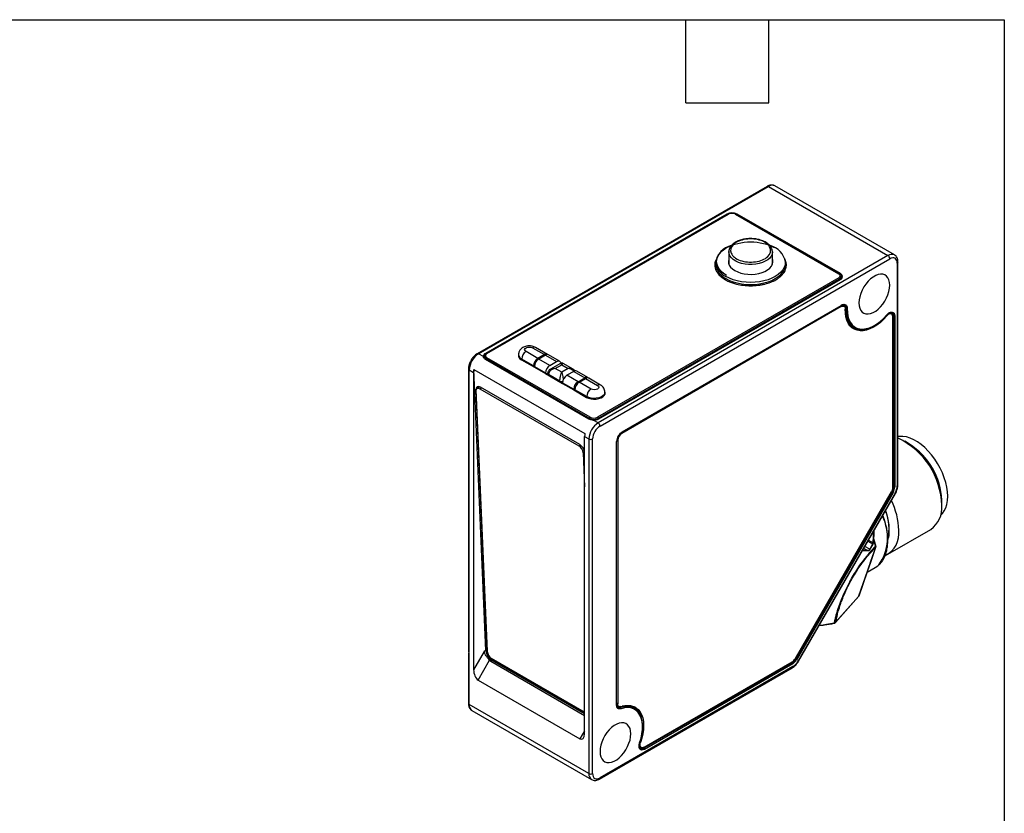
# Model space of a CAD drawing. Header units: millimetres. Extents: x 8 to 341, y 8 to 262.
# Tile 7 of 7: x 228 to 341, y 171 to 262. Entities that reach past the tile are written whole.
import ezdxf

# ---------------------------------------------------------------- set-up
doc = ezdxf.new("R2010")
doc.units = ezdxf.units.MM
doc.header["$LTSCALE"] = 1.25
doc.layers.add('TEXT', color=140, linetype='Continuous', lineweight=25)

msp = doc.modelspace()

# ---------------------------------------------------------------- linework, layer by layer
for p, q in [((314.106, 242.823), (280.872, 223.637)), ((281.022, 223.622), (314.256, 242.808)), ((314.256, 242.808), (327.974, 234.889)), ((328.724, 234.963), (315.006, 242.882)), ((309.501, 239.655), (281.817, 223.674)), ((309.627, 239.641), (281.944, 223.66)), ((281.994, 223.655), (309.677, 239.636)), ((309.501, 239.568), (309.501, 239.655)), ((310.491, 239.636), (322.335, 232.799)), ((322.385, 232.803), (310.541, 239.641)), ((322.511, 232.817), (310.667, 239.655)), ((310.667, 239.655), (310.667, 239.568)), ((327.974, 234.889), (294.74, 215.703)), ((309.723, 235.309), (309.723, 234.044)), ((314.723, 234.044), (314.723, 235.309)), ((294.952, 215.336), (328.186, 234.522)), ((308.223, 234.125), (308.223, 233.88)), ((309.723, 234.293), (309.679, 234.105)), ((316.223, 233.88), (316.223, 234.125)), ((316.223, 233.855), (316.223, 233.88)), ((329.034, 234.032), (329.034, 208.48)), ((329.122, 208.602), (329.122, 234.154)), ((322.511, 232.698), (322.511, 232.817)), ((322.335, 232.329), (294.651, 216.348)), ((294.722, 216.225), (322.405, 232.207)), ((294.828, 216.163), (322.511, 232.144)), ((322.405, 232.207), (322.405, 232.083)), ((322.603, 232.333), (322.603, 232.482)), ((297.497, 214.682), (322.673, 229.216)), ((322.602, 229.175), (322.673, 229.216)), ((322.624, 229.04), (297.448, 214.507)), ((297.494, 214.68), (322.602, 229.175)), ((322.496, 229.114), (322.624, 229.04)), ((322.949, 229.073), (322.795, 229.162)), ((323.168, 228.824), (323.074, 228.878)), ((323.309, 228.821), (323.168, 228.824)), ((328.208, 228.296), (328.217, 228.289)), ((328.391, 228.192), (328.219, 228.292)), ((328.244, 228.277), (328.244, 228.368)), ((327.775, 228.03), (327.858, 227.983)), ((328.509, 228.027), (328.61, 227.968)), ((328.525, 208.277), (328.525, 227.895)), ((328.752, 227.968), (328.61, 227.968)), ((328.61, 227.968), (328.61, 208.35)), ((328.752, 227.968), (328.752, 208.35)), ((323.965, 226.7), (324.098, 226.623)), ((326.348, 226.846), (326.419, 226.887)), ((281.578, 223.301), (281.022, 223.622)), ((281.817, 223.674), (281.817, 223.534)), ((287.828, 223.104), (286.467, 223.89)), ((287.209, 224.318), (288.571, 223.533)), ((288.921, 223.567), (287.559, 224.353)), ((281.726, 223.338), (281.726, 223.19)), ((293.661, 216.152), (281.817, 222.989)), ((281.923, 223.063), (293.767, 216.225)), ((281.923, 222.928), (281.923, 223.063)), ((293.838, 216.348), (281.994, 223.185)), ((285.613, 223.533), (285.613, 223.369)), ((285.954, 222.941), (287.43, 222.088)), ((287.333, 222.247), (285.972, 223.032)), ((285.972, 223.032), (285.972, 222.93)), ((288.571, 223.533), (287.828, 223.104)), ((288.703, 223.476), (287.925, 223.027)), ((289.198, 222.293), (287.925, 223.027)), ((288.703, 223.476), (289.976, 222.742)), ((290.326, 222.776), (289.053, 223.511)), ((289.198, 222.293), (289.976, 222.742)), ((290.418, 222.53), (289.276, 221.87)), ((291.861, 221.87), (290.718, 222.53)), ((279.873, 221.908), (279.873, 189.424)), ((279.961, 221.785), (280.456, 221.5)), ((279.961, 189.446), (279.961, 221.785)), ((280.456, 221.5), (280.456, 187.397)), ((280.494, 221.844), (293.222, 214.496)), ((281.867, 189.616), (280.494, 221.844)), ((287.333, 222.145), (287.333, 222.247)), ((287.386, 222.114), (287.43, 222.139)), ((287.43, 222.17), (288.703, 221.435)), ((287.43, 222.17), (287.43, 222.088)), ((287.43, 222.088), (288.703, 221.354)), ((288.703, 221.354), (288.703, 221.435)), ((288.703, 221.354), (290.665, 220.221)), ((288.966, 221.424), (288.774, 221.313)), ((288.96, 221.379), (288.96, 221.216)), ((289.826, 221.951), (290.568, 222.379)), ((290.568, 221.522), (289.826, 221.951)), ((290.568, 222.379), (291.311, 221.951)), ((291.311, 221.951), (290.568, 221.522)), ((291.938, 221.609), (291.16, 221.16)), ((291.938, 221.609), (293.211, 220.874)), ((293.561, 220.909), (292.288, 221.644)), ((288.961, 221.205), (288.96, 221.216)), ((290.356, 220.502), (289.048, 221.257)), ((289.048, 221.155), (289.048, 221.257)), ((290.356, 220.4), (290.356, 220.502)), ((290.665, 220.303), (291.938, 219.568)), ((290.665, 220.303), (290.665, 220.221)), ((290.665, 220.221), (291.938, 219.486)), ((292.433, 220.425), (291.16, 221.16)), ((292.433, 220.425), (293.211, 220.874)), ((292.566, 220.369), (293.308, 220.798)), ((293.927, 219.583), (292.566, 220.369)), ((293.308, 220.798), (294.669, 220.012)), ((295.019, 220.046), (293.658, 220.832)), ((280.766, 219.52), (280.732, 219.498)), ((280.732, 219.498), (282.009, 189.535)), ((282.023, 189.479), (280.749, 219.37)), ((281.06, 219.779), (280.861, 219.654)), ((281.187, 219.622), (281.349, 219.724)), ((281.187, 219.622), (292.536, 213.07)), ((292.621, 213.217), (281.237, 219.789)), ((291.938, 219.486), (291.938, 219.568)), ((291.938, 219.486), (293.414, 218.634)), ((292.009, 219.445), (292.071, 219.481)), ((293.432, 218.726), (292.071, 219.512)), ((292.071, 219.512), (292.071, 219.41)), ((295.514, 218.977), (295.523, 219.063)), ((295.523, 219.063), (295.523, 219.226)), ((293.432, 218.726), (293.432, 218.624)), ((293.767, 216.225), (293.767, 216.112)), ((294.74, 215.703), (294.184, 216.024)), ((294.722, 216.111), (294.722, 216.225)), ((297.448, 214.507), (297.34, 214.569)), ((293.184, 214.152), (293.679, 213.866)), ((293.184, 180.05), (293.184, 214.152)), ((293.679, 213.866), (293.679, 175.489)), ((294.103, 175.489), (294.103, 213.866)), ((296.861, 183.356), (296.861, 213.58)), ((296.881, 213.773), (296.988, 213.711)), ((296.988, 213.711), (296.988, 183.486)), ((330.436, 213.281), (329.897, 213.592)), ((292.536, 213.07), (292.693, 213.17)), ((293.17, 212.384), (293.018, 212.287)), ((293.018, 212.287), (293.184, 208.381)), ((293.184, 212.14), (293.177, 212.314)), ((317.325, 188.658), (328.391, 207.824)), ((328.444, 207.793), (317.379, 188.627)), ((328.391, 207.824), (328.444, 207.793)), ((328.565, 207.723), (328.444, 207.793)), ((328.525, 208.399), (328.61, 208.35)), ((328.61, 208.35), (328.752, 208.35)), ((328.565, 207.723), (317.5, 188.557)), ((328.786, 207.643), (317.679, 188.406)), ((317.727, 188.379), (328.834, 207.616)), ((334.139, 206.244), (334.139, 206.866)), ((327.963, 200.649), (332.896, 203.497)), ((325.67, 202.137), (326.215, 201.822)), ((325.74, 202.257), (326.26, 201.957)), ((326.554, 201.593), (326.343, 202.34)), ((326.585, 201.636), (326.35, 202.407)), ((325.066, 201.091), (325.649, 201.059)), ((325.607, 201.072), (325.072, 201.101)), ((325.607, 201.072), (325.194, 201.311)), ((325.877, 201.236), (325.332, 201.551)), ((326.215, 201.822), (325.877, 201.236)), ((325.925, 201.209), (326.263, 201.795)), ((326.551, 201.417), (325.957, 199.707)), ((325.984, 199.752), (326.578, 201.462)), ((325.577, 198.579), (326.522, 199.125)), ((325.957, 199.707), (325.587, 198.641)), ((325.587, 198.641), (324.615, 195.841)), ((324.642, 195.887), (325.614, 198.686)), ((321.962, 192.824), (324.583, 195.786)), ((324.615, 195.841), (321.994, 192.878)), ((324.618, 195.835), (324.637, 195.888)), ((279.873, 189.299), (279.873, 183.53)), ((279.961, 183.408), (279.961, 189.379)), ((281.663, 189.487), (280.456, 187.397)), ((281.867, 189.616), (281.663, 189.487)), ((282.009, 189.535), (282.021, 189.542)), ((293.184, 182.532), (282.505, 188.697)), ((282.59, 188.648), (282.564, 188.631)), ((282.564, 188.631), (293.184, 182.501)), ((317.325, 188.658), (317.379, 188.627)), ((317.379, 188.627), (317.5, 188.557)), ((280.987, 186.225), (282.29, 188.483)), ((282.571, 188.472), (282.416, 188.374)), ((282.416, 188.374), (293.184, 182.157)), ((293.184, 182.346), (282.571, 188.472)), ((294.89, 174.861), (317.017, 187.635)), ((317.079, 187.773), (294.952, 174.999)), ((316.979, 188.205), (299.99, 178.397)), ((300.012, 178.508), (317, 188.315)), ((317.05, 188.082), (300.061, 178.275)), ((316.894, 188.254), (316.979, 188.205)), ((317.05, 188.082), (316.979, 188.205)), ((280.987, 186.225), (292.654, 179.49)), ((293.679, 175.489), (279.961, 183.408)), ((296.988, 183.486), (296.861, 183.56)), ((296.969, 183.278), (297.123, 183.189)), ((297.254, 183.158), (297.176, 183.134)), ((297.176, 183.134), (297.309, 183.057)), ((297.309, 183.057), (297.365, 182.928)), ((298.899, 182.979), (298.766, 183.055)), ((280.272, 182.721), (293.99, 174.802)), ((299.831, 180.837), (299.831, 180.918)), ((293.184, 180.408), (292.654, 179.49)), ((299.602, 179.042), (299.519, 179.09)), ((299.524, 178.569), (299.687, 178.475)), ((299.541, 178.411), (299.62, 178.397)), ((299.578, 178.529), (299.578, 178.538)), ((299.889, 178.456), (299.99, 178.397)), ((299.99, 178.397), (300.061, 178.275))]:
    msp.add_line(p, q)
at = {"flags": 128}
for points in [[(309.723, 235.309), (309.723, 235.324), (309.724, 235.357)], [(312.811, 233.907), (312.403, 233.87), (311.99, 233.872), (311.584, 233.914), (311.195, 233.994), (310.834, 234.109), (310.51, 234.258), (310.234, 234.435), (310.012, 234.636), (309.85, 234.855), (309.753, 235.087), (309.723, 235.309)], [(314.723, 235.301), (314.723, 235.294), (314.684, 235.057), (314.579, 234.826), (314.409, 234.609), (314.18, 234.411), (313.897, 234.237), (313.568, 234.093), (313.203, 233.982), (312.811, 233.907)], [(316.223, 234.125), (316.223, 234.125), (316.189, 233.824), (316.087, 233.528), (315.918, 233.242), (315.687, 232.971), (315.396, 232.72), (315.051, 232.492), (314.658, 232.293), (314.223, 232.125), (313.754, 231.992), (313.258, 231.895), (312.745, 231.836), (312.223, 231.816), (311.701, 231.836), (311.188, 231.895), (310.692, 231.992), (310.223, 232.125), (309.788, 232.293), (309.395, 232.492)], [(309.395, 232.247), (309.788, 232.048), (310.223, 231.88), (310.692, 231.747), (311.188, 231.65), (311.701, 231.591), (312.223, 231.571), (312.745, 231.591), (313.258, 231.65), (313.754, 231.747), (314.223, 231.88), (314.658, 232.048), (315.051, 232.247), (315.396, 232.475), (315.687, 232.726), (315.918, 232.997), (316.087, 233.283), (316.189, 233.579), (316.223, 233.855)], [(309.723, 234.497), (309.675, 234.268), (309.693, 234.025), (309.779, 233.787), (309.932, 233.56), (310.148, 233.352), (310.42, 233.166), (310.741, 233.009), (311.103, 232.884), (311.495, 232.796), (311.908, 232.746), (312.328, 232.736), (312.746, 232.766), (313.15, 232.836), (313.528, 232.942), (313.871, 233.084), (314.169, 233.255), (314.414, 233.453), (314.599, 233.672), (314.719, 233.905), (314.771, 234.146), (314.753, 234.389), (314.723, 234.497)], [(309.723, 234.044), (309.729, 233.94), (309.742, 233.868)], [(314.704, 233.868), (314.712, 233.909), (314.723, 234.044)], [(314.767, 234.105), (314.753, 234.185), (314.723, 234.293)], [(328.186, 231.5), (328.162, 231.822), (328.09, 232.108), (327.973, 232.349), (327.813, 232.539), (327.615, 232.673), (327.385, 232.747), (327.128, 232.759), (326.852, 232.709), (326.564, 232.598), (326.272, 232.43), (325.984, 232.208), (325.708, 231.939), (325.451, 231.631), (325.221, 231.29), (325.023, 230.928), (324.863, 230.554), (324.746, 230.177), (324.674, 229.809), (324.65, 229.459), (324.674, 229.137), (324.746, 228.852), (324.863, 228.611), (325.023, 228.421), (325.221, 228.287), (325.451, 228.213), (325.708, 228.2), (325.984, 228.25), (326.272, 228.361), (326.564, 228.53), (326.852, 228.751), (327.128, 229.02), (327.385, 229.329), (327.615, 229.669), (327.813, 230.031), (327.973, 230.406), (328.09, 230.782), (328.162, 231.15), (328.186, 231.5)], [(323.168, 228.824), (323.161, 228.95), (323.131, 229.06), (323.08, 229.148), (323.01, 229.21), (322.923, 229.245), (322.824, 229.251), (322.715, 229.227), (322.602, 229.175)], [(322.673, 229.216), (322.8, 229.275), (322.922, 229.301), (323.034, 229.295), (323.132, 229.256), (323.21, 229.185), (323.268, 229.086), (323.301, 228.963), (323.309, 228.821)], [(322.624, 229.04), (322.715, 229.083), (322.804, 229.102), (322.884, 229.097), (322.955, 229.069), (323.012, 229.018), (323.053, 228.947), (323.077, 228.858), (323.083, 228.755)], [(327.858, 227.983), (327.489, 227.585), (327.104, 227.232), (326.707, 226.927), (326.306, 226.676), (325.905, 226.482), (325.512, 226.348), (325.131, 226.276), (324.769, 226.268), (324.43, 226.322), (324.121, 226.44), (323.845, 226.618), (323.607, 226.854), (323.41, 227.144), (323.257, 227.485), (323.151, 227.871), (323.092, 228.296), (323.083, 228.755)], [(323.168, 228.824), (323.179, 228.353), (323.244, 227.92), (323.361, 227.53), (323.528, 227.19), (323.743, 226.907), (324.001, 226.684), (324.299, 226.526), (324.632, 226.436), (324.994, 226.414), (325.378, 226.461), (325.779, 226.577), (326.189, 226.759), (326.348, 226.846)], [(323.309, 228.821), (323.32, 228.361), (323.383, 227.937), (323.498, 227.555), (323.661, 227.223), (323.871, 226.946), (324.124, 226.728), (324.416, 226.574), (324.741, 226.486), (325.095, 226.464), (325.471, 226.511), (325.862, 226.624), (326.264, 226.802), (326.667, 227.043), (327.067, 227.341), (327.456, 227.692), (327.827, 228.09)], [(327.827, 228.09), (327.98, 228.241), (328.141, 228.35), (328.3, 228.411), (328.448, 228.419), (328.574, 228.375), (328.671, 228.28), (328.731, 228.142), (328.752, 227.968)], [(328.525, 227.895), (328.51, 228.02), (328.467, 228.12), (328.397, 228.189), (328.306, 228.221), (328.199, 228.215), (328.084, 228.171), (327.968, 228.092), (327.858, 227.983)], [(328.61, 227.968), (328.592, 228.123), (328.538, 228.246), (328.452, 228.33), (328.34, 228.369), (328.209, 228.362), (328.067, 228.308)], [(328.067, 228.308), (328.103, 228.311), (328.155, 228.309)], [(286.467, 223.89), (286.353, 223.988), (286.313, 224.104), (286.353, 224.22), (286.467, 224.318), (286.637, 224.384), (286.838, 224.407), (287.039, 224.384), (287.209, 224.318)], [(285.613, 223.513), (285.609, 223.499), (285.59, 223.41)], [(285.613, 223.369), (285.615, 223.326), (285.622, 223.284)], [(289.976, 222.742), (290.073, 222.786), (290.165, 222.808), (290.251, 222.804), (290.326, 222.776), (290.387, 222.725), (290.433, 222.653), (290.461, 222.562), (290.463, 222.551)], [(281.237, 219.789), (281.134, 219.837), (281.036, 219.86), (280.946, 219.858), (280.869, 219.83), (280.807, 219.778), (280.762, 219.703), (280.737, 219.608), (280.732, 219.498)], [(280.749, 219.37), (280.754, 219.466), (280.776, 219.548), (280.815, 219.613), (280.868, 219.658), (280.935, 219.682), (281.013, 219.684), (281.098, 219.664), (281.187, 219.622)], [(293.414, 218.634), (293.651, 218.527), (293.926, 218.455), (294.223, 218.424), (294.523, 218.435), (294.811, 218.486), (295.069, 218.576), (295.282, 218.699), (295.438, 218.848), (295.528, 219.014), (295.546, 219.188), (295.538, 219.238)], [(295.523, 219.215), (295.503, 219.098), (295.415, 218.936), (295.262, 218.79), (295.054, 218.669), (294.801, 218.581), (294.519, 218.53), (294.224, 218.52), (293.934, 218.551), (293.664, 218.621), (293.432, 218.726)], [(294.669, 220.012), (294.783, 219.914), (294.823, 219.798), (294.783, 219.682), (294.669, 219.583), (294.499, 219.518), (294.298, 219.494), (294.097, 219.518), (293.927, 219.583)], [(295.546, 219.103), (295.546, 219.106), (295.523, 219.206)], [(334.003, 205.094), (334.214, 205.306), (334.428, 205.61), (334.597, 205.966), (334.72, 206.368), (334.794, 206.811), (334.819, 207.29), (334.794, 207.797), (334.72, 208.326), (334.597, 208.87), (334.428, 209.421), (334.214, 209.972), (333.959, 210.516), (333.665, 211.044), (333.338, 211.551), (332.981, 212.028), (332.599, 212.47), (332.197, 212.871), (331.781, 213.225), (331.356, 213.528), (330.928, 213.775), (330.504, 213.963), (330.088, 214.089), (329.686, 214.152), (329.304, 214.151), (329.122, 214.127)], [(326.26, 201.957), (326.326, 202.722), (326.341, 203.299)], [(325.648, 201.059), (325.638, 201.061), (325.607, 201.072)], [(325.877, 201.236), (325.902, 201.222), (325.918, 201.213), (325.924, 201.209), (325.925, 201.209)], [(326.551, 201.417), (326.569, 201.442), (326.578, 201.462)], [(325.957, 199.707), (325.975, 199.732), (325.984, 199.752)], [(326.522, 199.125), (326.806, 199.32), (326.921, 199.419)], [(325.615, 198.688), (325.605, 198.667), (325.587, 198.641)], [(324.583, 195.786), (324.6, 195.809), (324.615, 195.841)], [(324.615, 195.841), (324.633, 195.867), (324.642, 195.887)], [(321.962, 192.824), (321.979, 192.846), (321.994, 192.878)], [(317.679, 188.406), (317.704, 188.391), (317.721, 188.382), (317.727, 188.379), (317.727, 188.379)], [(296.861, 183.437), (296.869, 183.331), (296.894, 183.238), (296.933, 183.16), (296.987, 183.099), (297.054, 183.057), (297.131, 183.036), (297.217, 183.036), (297.309, 183.057)], [(297.365, 182.928), (297.262, 182.904), (297.165, 182.904), (297.078, 182.928), (297.003, 182.975), (296.942, 183.043), (296.898, 183.131), (296.87, 183.236), (296.861, 183.356)], [(297.353, 183.177), (297.278, 183.16), (297.208, 183.16), (297.145, 183.178), (297.091, 183.211), (297.047, 183.261), (297.015, 183.324), (296.995, 183.4), (296.988, 183.486)], [(299.831, 180.918), (299.826, 181.112), (299.777, 181.56), (299.674, 181.966), (299.52, 182.323), (299.316, 182.625), (299.067, 182.866), (298.777, 183.042), (298.45, 183.15), (298.092, 183.189), (297.71, 183.158), (297.309, 183.057)], [(297.353, 183.177), (297.739, 183.277), (298.11, 183.314), (298.459, 183.288), (298.782, 183.198), (299.073, 183.048), (299.329, 182.838), (299.545, 182.572), (299.718, 182.254), (299.845, 181.888), (299.926, 181.481), (299.958, 181.037), (299.941, 180.564), (299.875, 180.069), (299.761, 179.559), (299.602, 179.042)], [(299.494, 179.015), (299.654, 179.539), (299.764, 180.055), (299.822, 180.553), (299.826, 181.026), (299.778, 181.464), (299.678, 181.862), (299.527, 182.21), (299.328, 182.505), (299.084, 182.741), (298.8, 182.913), (298.48, 183.019), (298.131, 183.057), (297.757, 183.027), (297.365, 182.928)], [(298.487, 180.061), (298.463, 180.383), (298.392, 180.669), (298.274, 180.91), (298.115, 181.1), (297.917, 181.234), (297.687, 181.308), (297.43, 181.32), (297.154, 181.27), (296.866, 181.159), (296.574, 180.991), (296.286, 180.769), (296.01, 180.5), (295.753, 180.191), (295.522, 179.851), (295.325, 179.489), (295.165, 179.115), (295.048, 178.738), (294.976, 178.37), (294.952, 178.02), (294.976, 177.698), (295.048, 177.412), (295.165, 177.171), (295.325, 176.981), (295.522, 176.847), (295.753, 176.773), (296.01, 176.761), (296.286, 176.811), (296.574, 176.922), (296.866, 177.09), (297.154, 177.312), (297.43, 177.581), (297.687, 177.89), (297.917, 178.23), (298.115, 178.592), (298.274, 178.966), (298.392, 179.343), (298.463, 179.711), (298.487, 180.061)], [(300.061, 178.275), (299.9, 178.206), (299.75, 178.189), (299.62, 178.225), (299.519, 178.312), (299.452, 178.444), (299.425, 178.613), (299.439, 178.808), (299.494, 179.015)], [(299.426, 178.685), (299.449, 178.548), (299.508, 178.431), (299.598, 178.353), (299.714, 178.321), (299.848, 178.336), (299.99, 178.397)], [(300.012, 178.508), (299.896, 178.458), (299.787, 178.446), (299.693, 178.472), (299.62, 178.535), (299.572, 178.63), (299.552, 178.752), (299.562, 178.892), (299.602, 179.042)]]:
    msp.add_lwpolyline(points, dxfattribs=at)
for centre, radius, start, end in [((314.168, 242.685), 0.151, 54.38242, 114.30712), ((314.695, 242.195), 0.754, 65.69288, 125.61758), ((310.084, 238.529), 1.268, 62.60967, 117.39033), ((309.648, 239.595), 0.0503, 54.38183, 114.31395), ((310.52, 239.595), 0.0503, 65.68605, 125.61817), ((310.547, 233.759), 2.352, 103.2175, 171.25832), ((313.87, 233.728), 2.387, 9.58499, 75.8636), ((328.408, 234.319), 0.717, 63.45896, 127.31178), ((327.725, 234.501), 0.461, 2.60548, 57.39452), ((310.236, 234.334), 2.024, 186.15174, 245.4492), ((310.233, 234.086), 2.021, 185.8452, 245.47494), ((328.979, 234.164), 0.144, 292.73738, 355.96012), ((322.364, 232.76), 0.0479, 64.03764, 127.25399), ((322.384, 232.481), 0.36, 290.78342, 69.21658), ((322.342, 232.278), 0.421, 17.77464, 57.22921), ((322.252, 232.2), 0.154, 2.60548, 57.39452), ((322.264, 232.518), 0.342, 294.49208, 352.96946), ((322.327, 232.344), 0.276, 315.94277, 357.76188), ((322.614, 228.969), 0.419, 2.6235, 40.95886), ((322.672, 228.933), 0.259, 61.88059, 100.41499), ((328.121, 228.384), 0.124, 314.79034, 352.56164), ((324.907, 228.227), 1.794, 195.84867, 238.32107), ((324.808, 228.495), 2.138, 246.87354, 294.23208), ((282.264, 221.681), 2.305, 122.60548, 177.39452), ((280.935, 223.508), 0.143, 52.68998, 116.52331), ((281.974, 223.31), 0.396, 113.29705, 181.19358), ((282.064, 223.305), 0.339, 114.37466, 174.3052), ((281.973, 223.619), 0.0503, 125.69804, 185.62038), ((281.965, 223.614), 0.0503, 54.38183, 114.31395), ((286.152, 223.458), 0.554, 163.16155, 249.07991), ((287.047, 222.984), 1.076, 122.60548, 177.39452), ((287.414, 224.032), 0.352, 65.69288, 125.61758), ((288.77, 223.279), 0.323, 54.76226, 128.10672), ((282.002, 223.128), 0.437, 117.47684, 162.7857), ((282.064, 223.372), 0.339, 185.6948, 245.62534), ((282.012, 223.203), 0.287, 182.7162, 230.39912), ((282.077, 223.056), 0.154, 122.60548, 177.39452), ((286.205, 223.578), 0.593, 184.28241, 246.87925), ((288.408, 222.198), 1.076, 122.60548, 177.39452), ((288.505, 222.121), 1.076, 122.60548, 177.39452), ((288.908, 223.19), 0.352, 65.69288, 125.61758), ((280.02, 221.921), 0.148, 184.63818, 246.33792), ((282.154, 221.489), 1.698, 167.92867, 179.64221), ((289.778, 221.386), 1.076, 122.60548, 177.39452), ((289.103, 221.389), 0.144, 184.02293, 247.26432), ((292.143, 221.323), 0.352, 65.69288, 125.61758), ((290.569, 220.914), 0.464, 242.7019, 284.20611), ((290.568, 220.795), 0.508, 267.86448, 281.01763), ((291.74, 220.254), 1.076, 122.60548, 177.39452), ((293.013, 219.519), 1.076, 122.60548, 177.39452), ((293.145, 219.463), 1.076, 122.60548, 177.39452), ((293.406, 220.635), 0.309, 42.75787, 129.29518), ((293.513, 220.511), 0.352, 65.69288, 125.61758), ((294.507, 218.677), 1.076, 122.60548, 177.39452), ((294.872, 219.745), 0.336, 64.01167, 127.2566), ((295.982, 213.761), 2.305, 122.60548, 177.39452), ((293.921, 216.218), 0.154, 122.60548, 177.39452), ((294.245, 217.147), 1.037, 242.60967, 297.39033), ((294.26, 217.238), 1.217, 266.3819, 297.82006), ((294.569, 216.218), 0.154, 2.60548, 57.39452), ((294.491, 215.315), 0.461, 2.60548, 57.39452), ((298.243, 213.517), 1.383, 122.60548, 177.39452), ((294.882, 214.141), 1.698, 167.92867, 179.64221), ((293.891, 214.276), 0.461, 242.60967, 297.39033), ((297.986, 213.665), 0.999, 122.60548, 177.39452), ((325.322, 205.997), 8.821, 1.60337, 64.47704), ((291.979, 212.188), 1.043, 5.47501, 57.73821), ((291.978, 212.199), 1.204, 5.47501, 57.73821), ((326.144, 206.527), 8.002, 2.42903, 57.5656), ((327.588, 208.309), 0.938, 328.85627, 358.0435), ((327.457, 208.39), 1.154, 328.85627, 358.0435), ((327.454, 208.394), 1.299, 328.85627, 358.0435), ((328.972, 208.617), 0.151, 294.37466, 354.3052), ((321.005, 203.186), 8.204, 1.47012, 26.19052), ((294.025, 147.41), 69.544, 59.96536, 60.01072), ((322.497, 203.523), 5.595, 347.91236, 22.03371), ((321.293, 203.255), 6.837, 1.18813, 20.49031), ((331.179, 205.928), 2.977, 305.2278, 6.08438), ((322.588, 202.553), 5.348, 324.11733, 27.44944), ((326.437, 203.019), 2.795, 295.95208, 7.75333), ((324.29, 203.344), 3.839, 343.19797, 0.78684), ((325.605, 201.379), 0.306, 270.38373, 332.38808), ((325.908, 202.001), 0.355, 329.82727, 352.89608), ((291.455, 141.589), 69.544, 59.96536, 60.01072), ((326.242, 201.901), 0.0589, 7.4183, 72.0445), ((283.385, 189.762), 1.525, 185.47501, 237.73821), ((282.979, 189.596), 0.973, 183.62847, 201.13453), ((283.062, 189.579), 1.043, 185.47501, 237.73821), ((283.166, 189.601), 1.141, 211.58196, 238.17136), ((316.368, 189.184), 1.154, 301.95467, 331.14439), ((316.504, 189.111), 0.938, 301.95467, 331.14439), ((316.363, 189.184), 1.298, 301.95467, 331.14439), ((316.932, 187.756), 0.148, 305.01333, 6.29885), ((280.023, 183.545), 0.151, 185.6948, 245.62534), ((280.696, 183.327), 0.739, 173.70115, 234.98667), ((297.098, 183.492), 0.25, 198.87145, 238.84372), ((297.046, 183.483), 0.372, 257.54965, 290.47988), ((297.909, 181.431), 1.836, 62.19648, 103.64454), ((297.683, 181.456), 2.086, 5.14557, 53.75956), ((299.397, 178.853), 0.371, 281.72604, 299.2123), ((299.586, 178.897), 0.501, 273.88852, 295.52316), ((294.431, 175.415), 0.755, 174.38962, 234.18724), ((293.891, 175.898), 0.461, 242.60967, 297.39033), ((294.801, 174.984), 0.152, 306.66573, 5.53553)]:
    msp.add_arc(centre, radius, start, end)
for centre, major_axis, ratio, start_param, end_param in [((281.389, 219.272), (-0.401, 0.634), 0.5491389, 0.1830708, 0.6334028), ((281.408, 219.23), (-0.347, 0.549), 0.5491389, 5.9086453, 6.283275), ((283.122, 189.597), (0.706, 1.224), 0.5489703, 2.9295162, 3.1416295), ((280.987, 187.091), (-0.244, 0.91), 0.5176381, 1.0932146, 2.664011), ((292.654, 180.356), (-0.244, 0.91), 0.5176381, 2.664011, 4.2348073)]:
    msp.add_ellipse(centre, major_axis=major_axis, ratio=ratio, start_param=start_param, end_param=end_param)
for points, knots in [([(315.007, 242.88), (314.948, 242.908), (314.83, 242.967), (314.626, 242.987), (314.418, 242.958), (314.242, 242.9), (314.141, 242.839), (314.107, 242.819)], [0, 0, 0, 0, 0.2117168, 0.4311305, 0.6569992, 0.8826784, 1, 1, 1, 1]), ([(310.084, 239.75), (309.998, 239.745), (309.827, 239.735), (309.694, 239.672), (309.627, 239.641)], [0, 0, 0, 0, 0.4999881, 1, 1, 1, 1]), ([(310.541, 239.641), (310.474, 239.67), (310.342, 239.729), (310.166, 239.76), (310.084, 239.75), (310.084, 239.75)], [0, 0, 0, 0, 0.4999881, 0.9999762, 1, 1, 1, 1]), ([(309.465, 232.615), (307.943, 233.494), (307.943, 234.92), (310.987, 236.678), (313.459, 236.678), (314.981, 235.799)], [0, 0, 0, 0, 0.5, 0.5, 1, 1, 1, 1]), ([(309.465, 232.615), (309.301, 232.72), (308.973, 232.931), (308.616, 233.317), (308.378, 233.745), (308.295, 234.207), (308.364, 234.593), (308.499, 234.889), (308.677, 235.164), (308.979, 235.479), (309.428, 235.8), (309.797, 235.964), (309.972, 236.041)], [0, 0, 0, 0, 0.108319, 0.2166766, 0.3327908, 0.4513692, 0.5699476, 0.6280405, 0.686211, 0.7945105, 0.9028882, 1, 1, 1, 1]), ([(312.223, 236.837), (312.091, 236.834), (311.905, 236.829), (311.635, 236.797), (311.411, 236.759), (311.156, 236.697), (310.904, 236.615), (310.66, 236.512), (310.433, 236.389), (310.228, 236.245), (310.051, 236.083), (309.905, 235.902), (309.798, 235.704), (309.736, 235.522), (309.733, 235.406), (309.731, 235.365)], [0, 0, 0, 0, 0.1052568, 0.1478751, 0.2181308, 0.2902627, 0.3668444, 0.4458871, 0.5267041, 0.6088486, 0.6921076, 0.776455, 0.8621728, 0.9500854, 1, 1, 1, 1]), ([(312.764, 234.182), (312.171, 234.099), (311.546, 234.156), (310.504, 234.523), (310.131, 234.818), (309.844, 235.502), (309.942, 235.864), (310.577, 236.465), (311.089, 236.68), (312.275, 236.846), (312.9, 236.789), (313.942, 236.423), (314.315, 236.127), (314.602, 235.443), (314.504, 235.081), (313.869, 234.48), (313.357, 234.265), (312.764, 234.182)], [0, 0, 0, 0, 0.125, 0.125, 0.25, 0.25, 0.375, 0.375, 0.5, 0.5, 0.625, 0.625, 0.75, 0.75, 0.875, 0.875, 1, 1, 1, 1]), ([(309.972, 236.041), (309.99, 236.051), (310.015, 236.065), (310.046, 236.074), (310.054, 236.077)], [0, 0, 0, 0, 0.73984345, 1, 1, 1, 1]), ([(314.718, 235.3), (314.719, 235.32), (314.729, 235.422), (314.686, 235.602), (314.589, 235.828), (314.442, 236.033), (314.252, 236.22), (314.025, 236.383), (313.769, 236.522), (313.496, 236.633), (313.217, 236.718), (312.96, 236.773), (312.718, 236.809), (312.479, 236.832), (312.311, 236.835), (312.223, 236.837)], [0, 0, 0, 0, 0.0230252, 0.1197453, 0.2102995, 0.3016298, 0.3927962, 0.4829635, 0.5714604, 0.6574559, 0.7384667, 0.8131462, 0.8690505, 0.9319755, 1, 1, 1, 1]), ([(314.385, 236.079), (314.395, 236.076), (314.62, 236.005), (314.805, 235.9), (314.981, 235.799)], [0, 0, 0, 0, 0.0451772, 1, 1, 1, 1]), ([(329.122, 234.154), (329.117, 234.24), (329.107, 234.415), (329.026, 234.643), (328.902, 234.837), (328.783, 234.921), (328.724, 234.963)], [0, 0, 0, 0, 0.2437115, 0.4927405, 0.7454353, 1, 1, 1, 1]), ([(308.293, 234.435), (308.263, 234.385), (308.143, 234.181), (308.101, 233.797), (308.166, 233.393), (308.308, 233.081), (308.496, 232.793), (308.806, 232.457), (309.151, 232.236), (309.324, 232.125)], [0, 0, 0, 0, 0.0634001, 0.2582096, 0.4530191, 0.5484614, 0.6440253, 0.8219825, 1, 1, 1, 1]), ([(309.324, 232.125), (309.45, 232.057), (309.701, 231.922), (310.131, 231.756), (310.682, 231.593), (311.383, 231.465), (312.223, 231.415), (312.926, 231.457), (313.466, 231.539), (313.966, 231.647), (314.542, 231.829), (315.073, 232.084), (315.472, 232.344), (315.762, 232.59), (316.042, 232.909), (316.266, 233.314), (316.351, 233.798), (316.284, 234.203), (316.171, 234.433), (316.134, 234.508)], [0, 0, 0, 0, 0.0473755, 0.0943833, 0.14178, 0.2176954, 0.2952218, 0.3727482, 0.4107305, 0.4487611, 0.5195684, 0.5904244, 0.6377892, 0.6847971, 0.732205, 0.8081204, 0.8856468, 0.9631732, 1, 1, 1, 1]), ([(322.335, 232.329), (322.442, 232.391), (322.503, 232.476), (322.503, 232.652), (322.442, 232.736), (322.335, 232.799)], [0, 0, 0, 0, 0.5, 0.5, 1, 1, 1, 1]), ([(322.603, 232.482), (322.6, 232.513), (322.594, 232.574), (322.549, 232.662), (322.48, 232.741), (322.416, 232.783), (322.385, 232.803)], [0, 0, 0, 0, 0.2534242, 0.5054462, 0.7547184, 1, 1, 1, 1]), ([(280.873, 223.633), (280.844, 223.617), (280.747, 223.565), (280.607, 223.45), (280.463, 223.308), (280.341, 223.164), (280.242, 223.027), (280.184, 222.931), (280.162, 222.894)], [0, 0, 0, 0, 0.1043574, 0.3502363, 0.5340652, 0.6912119, 0.8813906, 1, 1, 1, 1]), ([(281.994, 223.655), (281.886, 223.593), (281.826, 223.508), (281.826, 223.332), (281.886, 223.248), (281.994, 223.185)], [0, 0, 0, 0, 0.5, 0.5, 1, 1, 1, 1]), ([(287.559, 224.353), (287.497, 224.385), (287.379, 224.445), (287.126, 224.515), (286.83, 224.544), (286.529, 224.511), (286.29, 224.441), (286.072, 224.334), (285.855, 224.162), (285.705, 223.946), (285.626, 223.725), (285.618, 223.598), (285.613, 223.533)], [0, 0, 0, 0, 0.0889027, 0.1699899, 0.3102907, 0.4252339, 0.5173445, 0.6032778, 0.7105614, 0.8425429, 0.9182994, 1, 1, 1, 1]), ([(280.162, 222.894), (280.114, 222.805), (280.047, 222.679), (279.974, 222.486), (279.924, 222.321), (279.887, 222.129), (279.87, 221.99), (279.874, 221.918), (279.875, 221.909)], [0, 0, 0, 0, 0.2785147, 0.391826, 0.5780159, 0.7684054, 0.970464, 1, 1, 1, 1]), ([(281.817, 222.989), (281.747, 223.029), (281.692, 223.078), (281.61, 223.187), (281.585, 223.245), (281.578, 223.301)], [0, 0, 0, 0, 0.5, 0.5, 1, 1, 1, 1]), ([(290.719, 222.529), (290.695, 222.541), (290.648, 222.564), (290.568, 222.573), (290.488, 222.564), (290.441, 222.541), (290.418, 222.529)], [0, 0, 0, 0, 0.2456411, 0.5, 0.7543589, 1, 1, 1, 1]), ([(290.418, 222.53), (290.441, 222.53), (290.487, 222.532), (290.541, 222.429), (290.568, 222.379)], [0, 0, 0, 0, 0.5111911, 1, 1, 1, 1]), ([(290.718, 222.53), (290.695, 222.53), (290.65, 222.532), (290.595, 222.429), (290.568, 222.379)], [0, 0, 0, 0, 0.5111911, 1, 1, 1, 1]), ([(289.275, 221.87), (289.229, 221.84), (289.139, 221.781), (289.037, 221.657), (288.972, 221.521), (288.964, 221.425), (288.96, 221.379)], [0, 0, 0, 0, 0.2737125, 0.532494, 0.7775503, 1, 1, 1, 1]), ([(289.826, 221.951), (289.622, 221.919), (289.42, 221.825), (289.131, 221.569), (289.048, 221.406), (289.048, 221.257)], [0, 0, 0, 0, 0.5, 0.5, 1, 1, 1, 1]), ([(290.356, 220.502), (290.356, 220.522), (290.357, 220.565), (290.36, 220.634), (290.367, 220.709), (290.375, 220.787), (290.387, 220.869), (290.401, 220.953), (290.422, 221.057), (290.451, 221.183), (290.486, 221.308), (290.526, 221.426), (290.553, 221.487), (290.568, 221.522)], [0, 0, 0, 0, 0.0632639, 0.1278195, 0.1939053, 0.2617438, 0.3315409, 0.4034854, 0.4777499, 0.602766, 0.7449096, 0.8509497, 1, 1, 1, 1]), ([(290.77, 220.697), (290.768, 220.714), (290.763, 220.776), (290.746, 220.892), (290.709, 221.091), (290.649, 221.328), (290.595, 221.458), (290.568, 221.522)], [0, 0, 0, 0, 0.0546, 0.2038571, 0.3613357, 0.6878465, 1, 1, 1, 1]), ([(291.911, 221.833), (291.895, 221.845), (291.811, 221.911), (291.605, 221.973), (291.407, 221.958), (291.311, 221.951)], [0, 0, 0, 0, 0.110206, 0.5651044, 1, 1, 1, 1]), ([(291.942, 221.61), (291.916, 221.64), (291.823, 221.744), (291.605, 221.88), (291.407, 221.928), (291.311, 221.951)], [0, 0, 0, 0, 0.1670552, 0.59289, 1, 1, 1, 1]), ([(292.086, 221.662), (292.057, 221.701), (291.995, 221.785), (291.908, 221.84), (291.861, 221.87)], [0, 0, 0, 0, 0.46205814, 1, 1, 1, 1]), ([(295.523, 219.226), (295.516, 219.309), (295.502, 219.475), (295.391, 219.705), (295.231, 219.905), (295.089, 220), (295.019, 220.046)], [0, 0, 0, 0, 0.2603776, 0.5164618, 0.7641969, 1, 1, 1, 1]), ([(294.184, 216.024), (294.085, 216.029), (293.99, 216.04), (293.811, 216.081), (293.731, 216.111), (293.661, 216.152)], [0, 0, 0, 0, 0.5, 0.5, 1, 1, 1, 1]), ([(328.786, 207.643), (328.801, 207.671), (328.832, 207.725), (328.873, 207.81), (328.91, 207.895), (328.942, 207.981), (328.984, 208.11), (329.025, 208.282), (329.031, 208.414), (329.034, 208.48)], [0, 0, 0, 0, 0.1002107, 0.1997274, 0.2991698, 0.399159, 0.500306, 0.7494241, 1, 1, 1, 1]), ([(328.834, 207.616), (328.876, 207.696), (328.962, 207.856), (329.051, 208.109), (329.111, 208.364), (329.119, 208.522), (329.122, 208.602)], [0, 0, 0, 0, 0.24735, 0.4965078, 0.7474125, 1, 1, 1, 1]), ([(326.94, 199.44), (326.955, 199.451), (327.108, 199.564), (327.32, 199.855), (327.565, 200.271), (327.724, 200.677), (327.824, 201.041), (327.897, 201.422), (327.942, 201.833), (327.953, 202.308), (327.924, 202.905), (327.809, 203.699), (327.611, 204.484), (327.434, 204.969), (327.384, 205.105)], [0, 0, 0, 0, 0.01222573, 0.12323887, 0.22011561, 0.30288013, 0.37158576, 0.42629312, 0.50829831, 0.58356291, 0.65855122, 0.7892872, 0.94087009, 1, 1, 1, 1]), ([(326.297, 201.909), (326.316, 202.074), (326.361, 202.465), (326.385, 202.95), (326.378, 203.265), (326.376, 203.359)], [0, 0, 0, 0, 0.3404526, 0.8036757, 1, 1, 1, 1]), ([(321.823, 192.772), (321.838, 192.839), (321.866, 192.972), (321.914, 193.177), (321.965, 193.382), (322.019, 193.588), (322.077, 193.795), (322.138, 194.002), (322.202, 194.209), (322.269, 194.416), (322.339, 194.624), (322.411, 194.831), (322.599, 195.344), (322.945, 196.192), (323.501, 197.325), (324.034, 198.268), (324.52, 199.045), (324.931, 199.64), (325.261, 200.084), (325.511, 200.407), (325.767, 200.72), (326.027, 201.024), (326.292, 201.32), (326.465, 201.5), (326.554, 201.593)], [0, 0, 0, 0, 0.03013385, 0.05943889, 0.08792614, 0.11560762, 0.14249644, 0.16860687, 0.19395452, 0.21855646, 0.24243133, 0.26559954, 0.28808344, 0.4101695, 0.51822861, 0.58804028, 0.65981181, 0.73653372, 0.77487507, 0.81523459, 0.85778782, 0.90268456, 0.95005241, 1, 1, 1, 1]), ([(321.994, 192.878), (322.007, 192.946), (322.032, 193.086), (322.079, 193.311), (322.135, 193.556), (322.201, 193.824), (322.319, 194.262), (322.483, 194.791), (322.795, 195.658), (323.162, 196.524), (323.634, 197.457), (324.031, 198.163), (324.452, 198.84), (324.867, 199.443), (325.291, 200.01), (325.703, 200.514), (326.081, 200.937), (326.353, 201.221), (326.496, 201.363), (326.551, 201.417)], [0, 0, 0, 0, 0.031138, 0.0642867, 0.0992191, 0.1356946, 0.1734633, 0.2705342, 0.3260766, 0.4580548, 0.5203522, 0.5789057, 0.6494995, 0.7133219, 0.7698083, 0.8502215, 0.91787, 0.9688331, 1, 1, 1, 1]), ([(325.649, 201.064), (325.672, 201.062), (325.73, 201.059), (325.809, 201.092), (325.88, 201.143), (325.909, 201.187), (325.925, 201.209)], [0, 0, 0, 0, 0.2131359, 0.5262175, 0.7537548, 1, 1, 1, 1]), ([(326.263, 201.795), (326.28, 201.83), (326.298, 201.867), (326.3, 201.907), (326.3, 201.909)], [0, 0, 0, 0, 0.9397494, 1, 1, 1, 1]), ([(326.554, 201.593), (326.567, 201.604), (326.587, 201.621), (326.584, 201.632), (326.583, 201.635)], [0, 0, 0, 0, 0.6828608, 1, 1, 1, 1]), ([(326.573, 201.464), (326.58, 201.481), (326.594, 201.514), (326.596, 201.574), (326.588, 201.613), (326.583, 201.635)], [0, 0, 0, 0, 0.3242838, 0.6053911, 1, 1, 1, 1]), ([(325.615, 198.688), (325.67, 198.849), (325.793, 199.203), (325.917, 199.559), (325.985, 199.754)], [0, 0, 0, 0, 0.4524458, 1, 1, 1, 1]), ([(324.582, 195.786), (324.584, 195.789), (324.6, 195.802), (324.61, 195.82), (324.618, 195.835)], [0, 0, 0, 0, 0.1815995, 1, 1, 1, 1]), ([(320.098, 192.485), (320.297, 192.504), (320.871, 192.562), (321.428, 192.662), (321.791, 192.727)], [0, 0, 0, 0, 0.3478946, 1, 1, 1, 1]), ([(320.11, 192.506), (320.389, 192.54), (320.967, 192.611), (321.531, 192.717), (321.823, 192.772)], [0, 0, 0, 0, 0.48150624, 1, 1, 1, 1]), ([(321.791, 192.728), (321.796, 192.729), (321.809, 192.732), (321.818, 192.756), (321.823, 192.772)], [0, 0, 0, 0, 0.3702887, 1, 1, 1, 1]), ([(321.793, 192.731), (321.816, 192.736), (321.864, 192.745), (321.938, 192.792), (321.975, 192.842), (321.997, 192.872)], [0, 0, 0, 0, 0.2805529, 0.5581197, 1, 1, 1, 1]), ([(282.29, 188.483), (282.233, 188.555), (282.168, 188.633), (282.038, 188.803), (281.973, 188.892), (281.855, 189.071), (281.801, 189.16), (281.716, 189.331), (281.683, 189.413), (281.663, 189.487)], [0, 0, 0, 0, 0.25, 0.25, 0.5, 0.5, 0.75, 0.75, 1, 1, 1, 1]), ([(317.016, 187.64), (317.045, 187.655), (317.142, 187.708), (317.282, 187.823), (317.426, 187.965), (317.548, 188.109), (317.647, 188.245), (317.705, 188.342), (317.727, 188.379)], [0, 0, 0, 0, 0.1043574, 0.3502363, 0.5340652, 0.6912119, 0.8813906, 1, 1, 1, 1]), ([(317.079, 187.773), (317.102, 187.786), (317.146, 187.813), (317.212, 187.86), (317.277, 187.913), (317.341, 187.971), (317.435, 188.065), (317.555, 188.205), (317.638, 188.339), (317.679, 188.406)], [0, 0, 0, 0, 0.1002107, 0.1997274, 0.2991698, 0.399159, 0.500306, 0.7494241, 1, 1, 1, 1]), ([(279.875, 183.531), (279.876, 183.475), (279.879, 183.351), (279.92, 183.172), (279.992, 182.996), (280.107, 182.846), (280.204, 182.751), (280.267, 182.725), (280.271, 182.724)], [0, 0, 0, 0, 0.1669461, 0.3662592, 0.568653, 0.773861, 0.9853986, 1, 1, 1, 1]), ([(299.527, 178.573), (299.513, 178.579), (299.478, 178.595), (299.446, 178.635), (299.426, 178.661)], [0, 0, 0, 0, 0.37534, 1, 1, 1, 1]), ([(293.989, 174.805), (294.047, 174.776), (294.166, 174.718), (294.369, 174.698), (294.578, 174.726), (294.753, 174.785), (294.854, 174.845), (294.889, 174.866)], [0, 0, 0, 0, 0.2116962, 0.4310886, 0.6569354, 0.8825927, 1, 1, 1, 1])]:
    msp.add_open_spline(points, degree=3, knots=knots)
for points in [[(310.491, 239.636), (310.266, 239.765), (309.902, 239.765), (309.677, 239.636)], [(329.034, 234.032), (329.034, 234.572), (328.654, 234.792), (328.186, 234.522)], [(328.155, 228.309), (328.177, 228.306), (328.195, 228.302), (328.208, 228.296)], [(289.276, 221.87), (289.42, 221.953), (289.622, 221.983), (289.826, 221.951)], [(293.838, 216.348), (294.063, 216.218), (294.427, 216.218), (294.651, 216.348)], [(294.952, 215.336), (294.484, 215.066), (294.103, 214.407), (294.103, 213.866)], [(326.554, 201.593), (326.572, 201.533), (326.571, 201.468), (326.551, 201.417)], [(321.994, 192.878), (321.957, 192.827), (321.892, 192.786), (321.823, 192.772)], [(299.578, 178.529), (299.578, 178.473), (299.593, 178.427), (299.62, 178.397)], [(294.103, 175.489), (294.103, 174.948), (294.484, 174.728), (294.952, 174.999)]]:
    msp.add_open_spline(points, degree=3)
at = {"layer": 'TEXT'}
for p, q in [((7.937, 261.937), (341.312, 261.937)), ((304.8, 252.412), (304.8, 261.937)), ((314.325, 252.412), (314.325, 261.937)), ((341.312, 261.937), (341.312, 7.937)), ((304.8, 252.412), (314.325, 252.412))]:
    msp.add_line(p, q, dxfattribs=at)

doc.saveas('drawing.dxf')
